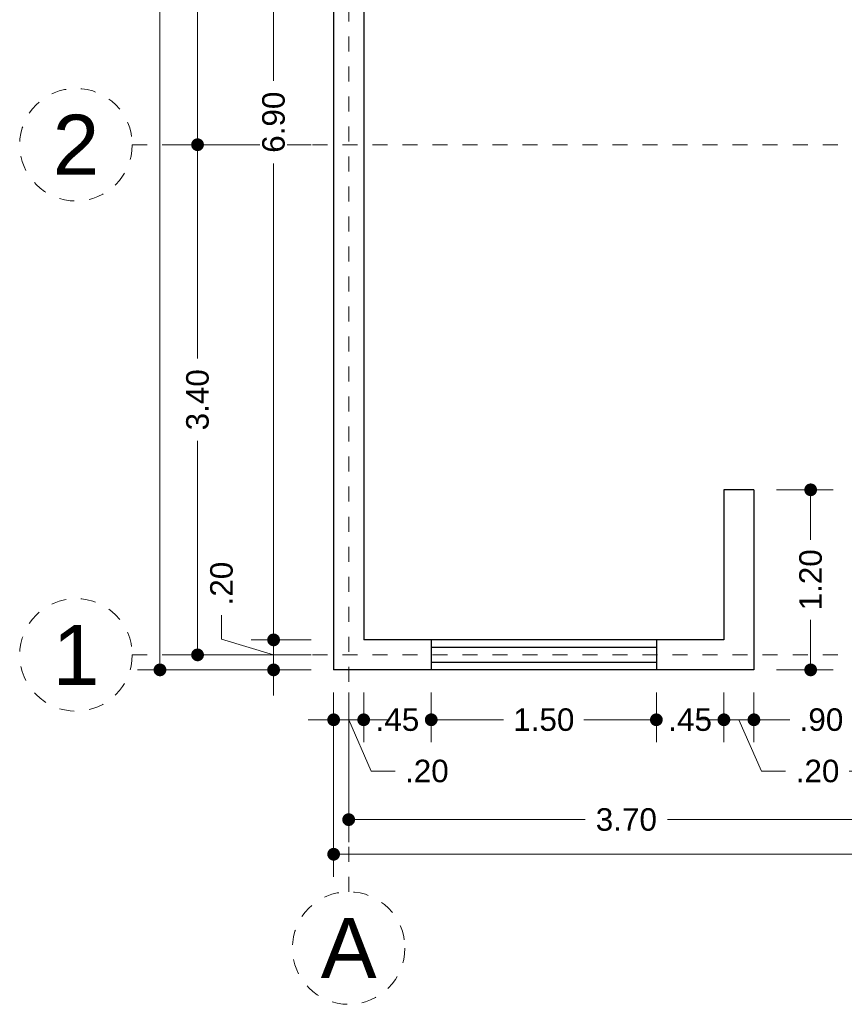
# Model space of a CAD drawing. Header units: millimetres. Extents: x 2561.9 to 2572.9, y 871.3 to 894.
# Tile 1 of 5: x 2561.9 to 2567.4, y 871.3 to 877.9. Entities that reach past the tile are written whole.
import ezdxf
from ezdxf.enums import TextEntityAlignment as Align

# ---------------------------------------------------------------- set-up
doc = ezdxf.new("R2010")
doc.units = ezdxf.units.MM
doc.header["$LTSCALE"] = 0.001
doc.linetypes.add('CENTER2', pattern=[28.575, 19.05, -3.175, 3.175, -3.175])
for name, color, linetype, lineweight in [('Cotas', 7, 'Continuous', 18), ('Ejes', 7, 'CENTER2', 5), ('Muros', 7, 'Continuous', 30), ('Ventanas', 250, 'Continuous', 25)]:
    doc.layers.add(name, color=color, linetype=linetype, lineweight=lineweight)
doc.styles.get("Standard").update_dxf_attribs({"font": 'arial.ttf'})
doc.dimstyles.new('1-100', dxfattribs={"dimscale": 100, "dimtxt": 0.0015, "dimasz": 0.00085, "dimexe": 0.0015, "dimexo": 0.0015, "dimgap": 0.0008, "dimtad": 0, "dimzin": 4, "dimdsep": 46, "dimtxsty": 'Standard', "dimblk": 'DOT', "dimcen": 0.0009, "dimclrd": 256, "dimclre": 256, "dimclrt": 256, "dimadec": 0, "dimazin": 0, "dimtfac": 1, "dimtofl": 0, "dimtmove": 1, "dimatfit": 2, "dimfxl": 0.0015, "dimtfill": 1, "dimtolj": 1, "dimtzin": 4, "dimlwd": -1, "dimlwe": -1, "dimarcsym": 0})

# ---------------------------------------------------------------- blocks, each defined once
blk = doc.blocks.new('_DOT')
at = {"color": 0, "linetype": 'ByBlock'}
blk.add_line((-0.5, 0), (-1, 0), dxfattribs=at)
at = {"color": 0, "linetype": 'ByBlock', "const_width": 0.5}
blk.add_lwpolyline([(-0.25, 0, 1), (0.25, 0, 1)], format="xyb", close=True, dxfattribs=at)
blk = doc.blocks.new('*D2')
at = {"layer": 'Cotas', "transparency": 16777216}
for p, q in [((2563.9599, 873.4278), (2563.9599, 872.1991)), ((2572.3599, 873.4278), (2572.3599, 872.1991)), ((2564.0449, 872.3491), (2567.8852, 872.3491)), ((2572.2749, 872.3491), (2568.4345, 872.3491))]:
    blk.add_line(p, q, dxfattribs=at)
at = {"layer": 'Defpoints', "color": 0, "transparency": 16777216}
for p in [(2563.9599, 873.5778), (2572.3599, 873.5778), (2572.3599, 872.3491)]:
    blk.add_point(p, dxfattribs=at)
at = {"layer": 'Cotas', "transparency": 16777216, "xscale": 0.08499999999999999, "yscale": 0.08499999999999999, "zscale": 0.08499999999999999, "rotation": 180}
blk.add_blockref('_DOT', (2563.9599, 872.3491), dxfattribs=at)
at = {"layer": 'Cotas', "transparency": 16777216, "xscale": 0.08499999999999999, "yscale": 0.08499999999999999, "zscale": 0.08499999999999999}
blk.add_blockref('_DOT', (2572.3599, 872.3491), dxfattribs=at)
at = {"layer": 'Cotas', "transparency": 16777216, "insert": (2568.1599, 872.3491), "char_height": 0.15, "attachment_point": 5, "bg_fill": 3, "box_fill_scale": 1.1, "bg_fill_color": 256, "bg_fill_true_color": 13158600, "bg_fill_transparency": 0}
blk.add_mtext('\\A1;8.40', dxfattribs=at)
blk = doc.blocks.new('*D3')
at = {"layer": 'Cotas', "transparency": 16777216}
for p, q in [((2564.0599, 873.4278), (2564.0599, 872.4297)), ((2567.7599, 873.4278), (2567.7599, 872.4297)), ((2564.1449, 872.5797), (2565.6354, 872.5797)), ((2567.6749, 872.5797), (2566.1844, 872.5797))]:
    blk.add_line(p, q, dxfattribs=at)
at = {"layer": 'Defpoints', "color": 0, "transparency": 16777216}
for p in [(2564.0599, 873.5778), (2567.7599, 873.5778), (2567.7599, 872.5797)]:
    blk.add_point(p, dxfattribs=at)
at = {"layer": 'Cotas', "transparency": 16777216, "xscale": 0.08499999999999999, "yscale": 0.08499999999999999, "zscale": 0.08499999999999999, "rotation": 180}
blk.add_blockref('_DOT', (2564.0599, 872.5797), dxfattribs=at)
at = {"layer": 'Cotas', "transparency": 16777216, "xscale": 0.08499999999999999, "yscale": 0.08499999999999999, "zscale": 0.08499999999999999}
blk.add_blockref('_DOT', (2567.7599, 872.5797), dxfattribs=at)
at = {"layer": 'Cotas', "transparency": 16777216, "insert": (2565.9099, 872.5797), "char_height": 0.15, "attachment_point": 5, "bg_fill": 3, "box_fill_scale": 1.1, "bg_fill_color": 256, "bg_fill_true_color": 13158600, "bg_fill_transparency": 0}
blk.add_mtext('\\A1;3.70', dxfattribs=at)
blk = doc.blocks.new('*D6')
at = {"layer": 'Cotas', "transparency": 16777216}
for p, q in [((2564.1599, 873.4278), (2564.1599, 873.0953)), ((2564.6099, 873.4278), (2564.6099, 873.0953)), ((2564.0749, 873.2453), (2563.9899, 873.2453)), ((2564.6949, 873.2453), (2564.7799, 873.2453))]:
    blk.add_line(p, q, dxfattribs=at)
at = {"layer": 'Defpoints', "color": 0, "transparency": 16777216}
for p in [(2564.1599, 873.5778), (2564.6099, 873.5778), (2564.6099, 873.2453)]:
    blk.add_point(p, dxfattribs=at)
at = {"layer": 'Cotas', "transparency": 16777216, "insert": (2564.3849, 873.2453), "char_height": 0.15, "attachment_point": 5, "bg_fill": 3, "box_fill_scale": 1.1, "bg_fill_color": 256, "bg_fill_true_color": 13158600, "bg_fill_transparency": 0}
blk.add_mtext('\\A1;.45', dxfattribs=at)
at = {"layer": 'Cotas', "transparency": 16777216, "xscale": 0.08499999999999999, "yscale": 0.08499999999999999, "zscale": 0.08499999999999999}
blk.add_blockref('_DOT', (2564.1599, 873.2453), dxfattribs=at)
at = {"layer": 'Cotas', "transparency": 16777216, "xscale": 0.08499999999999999, "yscale": 0.08499999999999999, "zscale": 0.08499999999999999, "rotation": 180}
blk.add_blockref('_DOT', (2564.6099, 873.2453), dxfattribs=at)
blk = doc.blocks.new('*D7')
at = {"layer": 'Cotas', "transparency": 16777216}
for p, q in [((2564.6099, 873.4278), (2564.6099, 873.0953)), ((2566.1099, 873.4278), (2566.1099, 873.0953)), ((2564.6949, 873.2453), (2565.0924, 873.2453)), ((2566.0249, 873.2453), (2565.6274, 873.2453))]:
    blk.add_line(p, q, dxfattribs=at)
at = {"layer": 'Defpoints', "color": 0, "transparency": 16777216}
for p in [(2564.6099, 873.5778), (2566.1099, 873.5778), (2566.1099, 873.2453)]:
    blk.add_point(p, dxfattribs=at)
at = {"layer": 'Cotas', "transparency": 16777216, "xscale": 0.08499999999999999, "yscale": 0.08499999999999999, "zscale": 0.08499999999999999, "rotation": 180}
blk.add_blockref('_DOT', (2564.6099, 873.2453), dxfattribs=at)
at = {"layer": 'Cotas', "transparency": 16777216, "xscale": 0.08499999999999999, "yscale": 0.08499999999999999, "zscale": 0.08499999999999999}
blk.add_blockref('_DOT', (2566.1099, 873.2453), dxfattribs=at)
at = {"layer": 'Cotas', "transparency": 16777216, "insert": (2565.3599, 873.2453), "char_height": 0.15, "attachment_point": 5, "bg_fill": 3, "box_fill_scale": 1.1, "bg_fill_color": 256, "bg_fill_true_color": 13158600, "bg_fill_transparency": 0}
blk.add_mtext('\\A1;1.50', dxfattribs=at)
blk = doc.blocks.new('*D8')
at = {"layer": 'Cotas', "transparency": 16777216}
for p, q in [((2566.1099, 873.4278), (2566.1099, 873.0953)), ((2566.5599, 873.4278), (2566.5599, 873.0953)), ((2566.0249, 873.2453), (2565.9399, 873.2453)), ((2566.6449, 873.2453), (2566.7299, 873.2453))]:
    blk.add_line(p, q, dxfattribs=at)
at = {"layer": 'Defpoints', "color": 0, "transparency": 16777216}
for p in [(2566.1099, 873.5778), (2566.5599, 873.5778), (2566.5599, 873.2453)]:
    blk.add_point(p, dxfattribs=at)
at = {"layer": 'Cotas', "transparency": 16777216, "insert": (2566.3349, 873.2453), "char_height": 0.15, "attachment_point": 5, "bg_fill": 3, "box_fill_scale": 1.1, "bg_fill_color": 256, "bg_fill_true_color": 13158600, "bg_fill_transparency": 0}
blk.add_mtext('\\A1;.45', dxfattribs=at)
at = {"layer": 'Cotas', "transparency": 16777216, "xscale": 0.08499999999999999, "yscale": 0.08499999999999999, "zscale": 0.08499999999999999}
blk.add_blockref('_DOT', (2566.1099, 873.2453), dxfattribs=at)
at = {"layer": 'Cotas', "transparency": 16777216, "xscale": 0.08499999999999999, "yscale": 0.08499999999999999, "zscale": 0.08499999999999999, "rotation": 180}
blk.add_blockref('_DOT', (2566.5599, 873.2453), dxfattribs=at)
blk = doc.blocks.new('*D9')
at = {"layer": 'Cotas', "transparency": 16777216}
for p, q in [((2566.5599, 873.4278), (2566.5599, 873.0953)), ((2566.7599, 873.4278), (2566.7599, 873.0953)), ((2566.4749, 873.2453), (2566.3899, 873.2453)), ((2566.5599, 873.2453), (2566.7599, 873.2453)), ((2566.6599, 873.2453), (2566.8098, 872.903)), ((2566.8449, 873.2453), (2566.9299, 873.2453)), ((2566.8098, 872.903), (2566.9698, 872.903))]:
    blk.add_line(p, q, dxfattribs=at)
at = {"layer": 'Defpoints', "color": 0, "transparency": 16777216}
for p in [(2566.5599, 873.5778), (2566.7599, 873.5778), (2566.7599, 873.2453)]:
    blk.add_point(p, dxfattribs=at)
at = {"layer": 'Cotas', "transparency": 16777216, "xscale": 0.08499999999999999, "yscale": 0.08499999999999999, "zscale": 0.08499999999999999}
blk.add_blockref('_DOT', (2566.5599, 873.2453), dxfattribs=at)
at = {"layer": 'Cotas', "transparency": 16777216, "xscale": 0.08499999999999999, "yscale": 0.08499999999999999, "zscale": 0.08499999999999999, "rotation": 180}
blk.add_blockref('_DOT', (2566.7599, 873.2453), dxfattribs=at)
at = {"layer": 'Cotas', "transparency": 16777216, "insert": (2567.1809, 872.903), "char_height": 0.15, "attachment_point": 5, "bg_fill": 3, "box_fill_scale": 1.1, "bg_fill_color": 256, "bg_fill_true_color": 13158600, "bg_fill_transparency": 0}
blk.add_mtext('\\A1;.20', dxfattribs=at)
blk = doc.blocks.new('*D10')
at = {"layer": 'Cotas', "transparency": 16777216}
for p, q in [((2566.7599, 873.4278), (2566.7599, 873.0953)), ((2567.6599, 873.4278), (2567.6599, 873.0953)), ((2566.8449, 873.2453), (2566.9987, 873.2453)), ((2567.5749, 873.2453), (2567.421, 873.2453))]:
    blk.add_line(p, q, dxfattribs=at)
at = {"layer": 'Defpoints', "color": 0, "transparency": 16777216}
for p in [(2566.7599, 873.5778), (2567.6599, 873.5778), (2567.6599, 873.2453)]:
    blk.add_point(p, dxfattribs=at)
at = {"layer": 'Cotas', "transparency": 16777216, "xscale": 0.08499999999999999, "yscale": 0.08499999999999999, "zscale": 0.08499999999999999, "rotation": 180}
blk.add_blockref('_DOT', (2566.7599, 873.2453), dxfattribs=at)
at = {"layer": 'Cotas', "transparency": 16777216, "xscale": 0.08499999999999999, "yscale": 0.08499999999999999, "zscale": 0.08499999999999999}
blk.add_blockref('_DOT', (2567.6599, 873.2453), dxfattribs=at)
at = {"layer": 'Cotas', "transparency": 16777216, "insert": (2567.2099, 873.2453), "char_height": 0.15, "attachment_point": 5, "bg_fill": 3, "box_fill_scale": 1.1, "bg_fill_color": 256, "bg_fill_true_color": 13158600, "bg_fill_transparency": 0}
blk.add_mtext('\\A1;.90', dxfattribs=at)
blk = doc.blocks.new('*D11')
at = {"layer": 'Cotas', "transparency": 16777216}
for p, q in [((2567.6599, 873.4278), (2567.6599, 873.0953)), ((2567.8599, 873.4278), (2567.8599, 873.0953)), ((2567.5749, 873.2453), (2567.4899, 873.2453)), ((2567.7599, 873.2453), (2567.5549, 872.903)), ((2567.6599, 873.2453), (2567.8599, 873.2453)), ((2567.9449, 873.2453), (2568.0299, 873.2453)), ((2567.5549, 872.903), (2567.3949, 872.903))]:
    blk.add_line(p, q, dxfattribs=at)
at = {"layer": 'Defpoints', "color": 0, "transparency": 16777216}
for p in [(2567.6599, 873.5778), (2567.8599, 873.5778), (2567.8599, 873.2453)]:
    blk.add_point(p, dxfattribs=at)
at = {"layer": 'Cotas', "transparency": 16777216, "xscale": 0.08499999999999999, "yscale": 0.08499999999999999, "zscale": 0.08499999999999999}
blk.add_blockref('_DOT', (2567.6599, 873.2453), dxfattribs=at)
at = {"layer": 'Cotas', "transparency": 16777216, "xscale": 0.08499999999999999, "yscale": 0.08499999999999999, "zscale": 0.08499999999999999, "rotation": 180}
blk.add_blockref('_DOT', (2567.8599, 873.2453), dxfattribs=at)
at = {"layer": 'Cotas', "transparency": 16777216, "insert": (2567.1838, 872.903), "char_height": 0.15, "attachment_point": 5, "bg_fill": 3, "box_fill_scale": 1.1, "bg_fill_color": 256, "bg_fill_true_color": 13158600, "bg_fill_transparency": 0}
blk.add_mtext('\\A1;.20', dxfattribs=at)
blk = doc.blocks.new('*D19')
at = {"layer": 'Cotas', "transparency": 16777216}
for p, q in [((2563.9599, 873.4278), (2563.9599, 873.0953)), ((2564.1599, 873.4278), (2564.1599, 873.0953)), ((2563.8749, 873.2453), (2563.7899, 873.2453)), ((2564.1599, 873.2453), (2563.9599, 873.2453)), ((2564.0599, 873.2453), (2564.2098, 872.903)), ((2564.2449, 873.2453), (2564.3299, 873.2453)), ((2564.2098, 872.903), (2564.3698, 872.903))]:
    blk.add_line(p, q, dxfattribs=at)
at = {"layer": 'Defpoints', "color": 0, "transparency": 16777216}
for p in [(2563.9599, 873.5778), (2564.1599, 873.5778), (2563.9599, 873.2453)]:
    blk.add_point(p, dxfattribs=at)
at = {"layer": 'Cotas', "transparency": 16777216, "xscale": 0.08499999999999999, "yscale": 0.08499999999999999, "zscale": 0.08499999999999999}
blk.add_blockref('_DOT', (2563.9599, 873.2453), dxfattribs=at)
at = {"layer": 'Cotas', "transparency": 16777216, "xscale": 0.08499999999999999, "yscale": 0.08499999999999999, "zscale": 0.08499999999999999, "rotation": 180}
blk.add_blockref('_DOT', (2564.1599, 873.2453), dxfattribs=at)
at = {"layer": 'Cotas', "transparency": 16777216, "insert": (2564.5809, 872.903), "char_height": 0.15, "attachment_point": 5, "bg_fill": 3, "box_fill_scale": 1.1, "bg_fill_color": 256, "bg_fill_true_color": 13158600, "bg_fill_transparency": 0}
blk.add_mtext('\\A1;.20', dxfattribs=at)
blk = doc.blocks.new('*D20')
at = {"layer": 'Cotas', "transparency": 16777216}
for p, q in [((2563.8099, 893.3778), (2562.6526, 893.3778)), ((2562.8026, 893.2928), (2562.8026, 883.8035)), ((2562.8026, 873.6628), (2562.8026, 883.152)), ((2563.8099, 873.5778), (2562.6526, 873.5778))]:
    blk.add_line(p, q, dxfattribs=at)
at = {"layer": 'Defpoints', "color": 0, "transparency": 16777216}
for p in [(2562.8026, 893.3778), (2563.9599, 893.3778), (2563.9599, 873.5778)]:
    blk.add_point(p, dxfattribs=at)
at = {"layer": 'Cotas', "transparency": 16777216, "xscale": 0.08499999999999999, "yscale": 0.08499999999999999, "zscale": 0.08499999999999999}
for p, rotation in [((2562.8026, 893.3778), 90), ((2562.8026, 873.5778), 270)]:
    blk.add_blockref('_DOT', p, dxfattribs=dict(at, rotation=rotation))
at = {"layer": 'Cotas', "transparency": 16777216, "insert": (2562.8026, 883.4778), "char_height": 0.15, "attachment_point": 5, "rotation": 90, "bg_fill": 3, "box_fill_scale": 1.1, "bg_fill_color": 256, "bg_fill_true_color": 13158600, "bg_fill_transparency": 0}
blk.add_mtext('\\A1;19.80', dxfattribs=at)
blk = doc.blocks.new('*D21')
at = {"layer": 'Cotas', "transparency": 16777216}
for p, q in [((2563.8099, 877.0778), (2562.9031, 877.0778)), ((2563.0531, 876.9928), (2563.0531, 875.6523)), ((2563.0531, 873.7628), (2563.0531, 875.1033)), ((2563.8099, 873.6778), (2562.9031, 873.6778))]:
    blk.add_line(p, q, dxfattribs=at)
at = {"layer": 'Defpoints', "color": 0, "transparency": 16777216}
for p in [(2563.0531, 877.0778), (2563.9599, 877.0778), (2563.9599, 873.6778)]:
    blk.add_point(p, dxfattribs=at)
at = {"layer": 'Cotas', "transparency": 16777216, "xscale": 0.08499999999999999, "yscale": 0.08499999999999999, "zscale": 0.08499999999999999}
for p, rotation in [((2563.0531, 877.0778), 90), ((2563.0531, 873.6778), 270)]:
    blk.add_blockref('_DOT', p, dxfattribs=dict(at, rotation=rotation))
at = {"layer": 'Cotas', "transparency": 16777216, "insert": (2563.0531, 875.3778), "char_height": 0.15, "attachment_point": 5, "rotation": 90, "bg_fill": 3, "box_fill_scale": 1.1, "bg_fill_color": 256, "bg_fill_true_color": 13158600, "bg_fill_transparency": 0}
blk.add_mtext('\\A1;3.40', dxfattribs=at)
blk = doc.blocks.new('*D22')
at = {"layer": 'Cotas', "transparency": 16777216}
for p, q in [((2563.8099, 882.6778), (2562.9031, 882.6778)), ((2563.0531, 882.5928), (2563.0531, 880.1523)), ((2563.0531, 877.1628), (2563.0531, 879.6032)), ((2563.8099, 877.0778), (2562.9031, 877.0778))]:
    blk.add_line(p, q, dxfattribs=at)
at = {"layer": 'Defpoints', "color": 0, "transparency": 16777216}
for p in [(2563.0531, 882.6778), (2563.9599, 882.6778), (2563.9599, 877.0778)]:
    blk.add_point(p, dxfattribs=at)
at = {"layer": 'Cotas', "transparency": 16777216, "xscale": 0.08499999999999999, "yscale": 0.08499999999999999, "zscale": 0.08499999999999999}
for p, rotation in [((2563.0531, 882.6778), 90), ((2563.0531, 877.0778), 270)]:
    blk.add_blockref('_DOT', p, dxfattribs=dict(at, rotation=rotation))
at = {"layer": 'Cotas', "transparency": 16777216, "insert": (2563.0531, 879.8778), "char_height": 0.15, "attachment_point": 5, "rotation": 90, "bg_fill": 3, "box_fill_scale": 1.1, "bg_fill_color": 256, "bg_fill_true_color": 13158600, "bg_fill_transparency": 0}
blk.add_mtext('\\A1;5.60', dxfattribs=at)
blk = doc.blocks.new('*D28')
at = {"layer": 'Cotas', "transparency": 16777216}
for p, q in [((2563.8099, 880.6778), (2563.4097, 880.6778)), ((2563.5597, 880.5928), (2563.5597, 877.5027)), ((2563.5597, 873.8628), (2563.5597, 876.9528)), ((2563.8099, 873.7778), (2563.4097, 873.7778))]:
    blk.add_line(p, q, dxfattribs=at)
at = {"layer": 'Defpoints', "color": 0, "transparency": 16777216}
for p in [(2563.5597, 880.6778), (2563.9599, 880.6778), (2563.9599, 873.7778)]:
    blk.add_point(p, dxfattribs=at)
at = {"layer": 'Cotas', "transparency": 16777216, "xscale": 0.08499999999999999, "yscale": 0.08499999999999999, "zscale": 0.08499999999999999}
for p, rotation in [((2563.5597, 880.6778), 90), ((2563.5597, 873.7778), 270)]:
    blk.add_blockref('_DOT', p, dxfattribs=dict(at, rotation=rotation))
at = {"layer": 'Cotas', "transparency": 16777216, "insert": (2563.5597, 877.2278), "char_height": 0.15, "attachment_point": 5, "rotation": 90, "bg_fill": 3, "box_fill_scale": 1.1, "bg_fill_color": 256, "bg_fill_true_color": 13158600, "bg_fill_transparency": 0}
blk.add_mtext('\\A1;6.90', dxfattribs=at)
blk = doc.blocks.new('*D38')
at = {"layer": 'Cotas', "transparency": 16777216}
for p, q in [((2563.2131, 873.7817), (2563.2131, 873.9417)), ((2563.5597, 873.8628), (2563.5597, 873.9478)), ((2563.5597, 873.6778), (2563.2131, 873.7817)), ((2563.8099, 873.7778), (2563.4097, 873.7778)), ((2563.5597, 873.7778), (2563.5597, 873.5778)), ((2563.8099, 873.5778), (2563.4097, 873.5778)), ((2563.5597, 873.4928), (2563.5597, 873.4078))]:
    blk.add_line(p, q, dxfattribs=at)
at = {"layer": 'Defpoints', "color": 0, "transparency": 16777216}
for p in [(2563.9599, 873.7778), (2563.5597, 873.5778), (2563.9599, 873.5778)]:
    blk.add_point(p, dxfattribs=at)
at = {"layer": 'Cotas', "transparency": 16777216, "xscale": 0.08499999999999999, "yscale": 0.08499999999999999, "zscale": 0.08499999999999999}
for p, rotation in [((2563.5597, 873.7778), 270), ((2563.5597, 873.5778), 90)]:
    blk.add_blockref('_DOT', p, dxfattribs=dict(at, rotation=rotation))
at = {"layer": 'Cotas', "transparency": 16777216, "insert": (2563.2131, 874.1529), "char_height": 0.15, "attachment_point": 5, "rotation": 90, "bg_fill": 3, "box_fill_scale": 1.1, "bg_fill_color": 256, "bg_fill_true_color": 13158600, "bg_fill_transparency": 0}
blk.add_mtext('\\A1;.20', dxfattribs=at)
blk = doc.blocks.new('*D39')
at = {"layer": 'Cotas', "transparency": 16777216}
for p, q in [((2566.9099, 874.7778), (2567.288, 874.7778)), ((2567.138, 874.6928), (2567.138, 874.4453)), ((2567.138, 873.6628), (2567.138, 873.9103)), ((2566.9099, 873.5778), (2567.288, 873.5778))]:
    blk.add_line(p, q, dxfattribs=at)
at = {"layer": 'Defpoints', "color": 0, "transparency": 16777216}
for p in [(2566.7599, 874.7778), (2567.138, 874.7778), (2566.7599, 873.5778)]:
    blk.add_point(p, dxfattribs=at)
at = {"layer": 'Cotas', "transparency": 16777216, "xscale": 0.08499999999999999, "yscale": 0.08499999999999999, "zscale": 0.08499999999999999}
for p, rotation in [((2567.138, 874.7778), 90), ((2567.138, 873.5778), 270)]:
    blk.add_blockref('_DOT', p, dxfattribs=dict(at, rotation=rotation))
at = {"layer": 'Cotas', "transparency": 16777216, "insert": (2567.138, 874.1778), "char_height": 0.15, "attachment_point": 5, "rotation": 90, "bg_fill": 3, "box_fill_scale": 1.1, "bg_fill_color": 256, "bg_fill_true_color": 13158600, "bg_fill_transparency": 0}
blk.add_mtext('\\A1;1.20', dxfattribs=at)

msp = doc.modelspace()

# ---------------------------------------------------------------- linework, layer by layer
at = {"layer": 'Ejes', "linetype": 'CENTER2'}
for p, q in [((2564.0599, 872.0989), (2564.0599, 893.8778)), ((2562.6181, 877.0778), (2572.8599, 877.0778)), ((2562.6181, 873.6778), (2572.8599, 873.6778))]:
    msp.add_line(p, q, dxfattribs=at)
at = {"layer": 'Ejes'}
for centre in [(2562.2431, 877.0778), (2562.2431, 873.6778), (2564.0599, 871.7239)]:
    msp.add_circle(centre, 0.375, dxfattribs=at)
at = {"layer": 'Muros'}
for p, q in [((2563.9599, 893.3778), (2563.9599, 873.5778)), ((2564.1599, 880.6778), (2564.1599, 873.7778)), ((2566.5599, 874.7778), (2566.5599, 873.7778)), ((2566.7599, 874.7778), (2566.5599, 874.7778)), ((2566.7599, 874.7778), (2566.7599, 873.5778)), ((2566.5599, 873.7778), (2564.1599, 873.7778)), ((2566.7599, 873.5778), (2563.9599, 873.5778))]:
    msp.add_line(p, q, dxfattribs=at)
at = {"layer": 'Ventanas'}
for p, q in [((2564.6099, 873.7778), (2564.6099, 873.5778)), ((2566.1099, 873.7778), (2566.1099, 873.5778)), ((2566.1099, 873.7278), (2564.6099, 873.7278)), ((2566.1099, 873.6278), (2564.6099, 873.6278))]:
    msp.add_line(p, q, dxfattribs=at)

# ---------------------------------------------------------------- texts
at = {"layer": 'Ejes'}
for s, p in [('2', (2562.2431, 877.0778)), ('1', (2562.2431, 873.6778)), ('A', (2564.0599, 871.7239))]:
    msp.add_text(s, height=0.4, dxfattribs=at).set_placement(p, align=Align.MIDDLE_CENTER)

# ---------------------------------------------------------------- next in the draw order: dimensions: what is measured, and where the dimension line sits
at = {"layer": 'Cotas'}
dim = msp.add_linear_dim(base=(2572.3599, 872.3491), p1=(2563.9599, 873.5778), p2=(2572.3599, 873.5778), dimstyle='1-100', dxfattribs=at)
dim.commit()
dim.dimension.update_dxf_attribs({"geometry": '*D2', "text_midpoint": (2568.1599, 872.3491)})

# ---------------------------------------------------------------- next in the draw order: dimensions: what is measured, and where the dimension line sits
dim = msp.add_linear_dim(base=(2567.7599, 872.5797), p1=(2564.0599, 873.5778), p2=(2567.7599, 873.5778), dimstyle='1-100', dxfattribs=at)
dim.commit()
dim.dimension.update_dxf_attribs({"geometry": '*D3', "text_midpoint": (2565.9099, 872.5797)})

# ---------------------------------------------------------------- next in the draw order: dimensions: what is measured, and where the dimension line sits
dim = msp.add_linear_dim(base=(2564.6099, 873.2453), p1=(2564.1599, 873.5778), p2=(2564.6099, 873.5778), dimstyle='1-100', dxfattribs=at)
dim.commit()
dim.dimension.update_dxf_attribs({"geometry": '*D6', "text_midpoint": (2564.3849, 873.2453), "dimtype": 160})

# ---------------------------------------------------------------- next in the draw order: dimensions: what is measured, and where the dimension line sits
dim = msp.add_linear_dim(base=(2566.1099, 873.2453), p1=(2564.6099, 873.5778), p2=(2566.1099, 873.5778), dimstyle='1-100', dxfattribs=at)
dim.commit()
dim.dimension.update_dxf_attribs({"geometry": '*D7', "text_midpoint": (2565.3599, 873.2453)})

# ---------------------------------------------------------------- next in the draw order: dimensions: what is measured, and where the dimension line sits
for base, p1, p2, picture, middle in [((2563.9599, 873.2453), (2564.1599, 873.5778), (2563.9599, 873.5778), '*D19', (2564.4498, 872.903)), ((2566.5599, 873.2453), (2566.1099, 873.5778), (2566.5599, 873.5778), '*D8', (2566.3349, 873.2453))]:
    dim = msp.add_linear_dim(base=base, p1=p1, p2=p2, dimstyle='1-100', dxfattribs=at)
    dim.commit()
    dim.dimension.update_dxf_attribs({"geometry": picture, "text_midpoint": middle, "dimtype": 160})

# ---------------------------------------------------------------- next in the draw order: dimensions: what is measured, and where the dimension line sits
dim = msp.add_linear_dim(base=(2562.8026, 893.3778), p1=(2563.9599, 873.5778), p2=(2563.9599, 893.3778), angle=90, dimstyle='1-100', dxfattribs=at)
dim.commit()
dim.dimension.update_dxf_attribs({"geometry": '*D20', "text_midpoint": (2562.8026, 883.4778)})
dim = msp.add_linear_dim(base=(2566.7599, 873.2453), p1=(2566.5599, 873.5778), p2=(2566.7599, 873.5778), dimstyle='1-100', dxfattribs=at)
dim.commit()
dim.dimension.update_dxf_attribs({"geometry": '*D9', "text_midpoint": (2567.0498, 872.903), "dimtype": 160})

# ---------------------------------------------------------------- next in the draw order: dimensions: what is measured, and where the dimension line sits
dim = msp.add_linear_dim(base=(2563.0531, 877.0778), p1=(2563.9599, 873.6778), p2=(2563.9599, 877.0778), angle=90, dimstyle='1-100', dxfattribs=at)
dim.commit()
dim.dimension.update_dxf_attribs({"geometry": '*D21', "text_midpoint": (2563.0531, 875.3778)})
dim = msp.add_linear_dim(base=(2567.6599, 873.2453), p1=(2566.7599, 873.5778), p2=(2567.6599, 873.5778), dimstyle='1-100', dxfattribs=at)
dim.commit()
dim.dimension.update_dxf_attribs({"geometry": '*D10', "text_midpoint": (2567.2099, 873.2453)})

# ---------------------------------------------------------------- next in the draw order: dimensions: what is measured, and where the dimension line sits
for base, p1, p2, picture, middle in [((2563.0531, 882.6778), (2563.9599, 877.0778), (2563.9599, 882.6778), '*D22', (2563.0531, 879.8778)), ((2563.5597, 873.5778), (2563.9599, 873.7778), (2563.9599, 873.5778), '*D38', (2563.2131, 874.0217))]:
    dim = msp.add_linear_dim(base=base, p1=p1, p2=p2, angle=90, dimstyle='1-100', dxfattribs=at)
    dim.commit()
    dim.dimension.update_dxf_attribs({"geometry": picture, "text_midpoint": middle})
dim = msp.add_linear_dim(base=(2567.8599, 873.2453), p1=(2567.6599, 873.5778), p2=(2567.8599, 873.5778), dimstyle='1-100', dxfattribs=at)
dim.commit()
dim.dimension.update_dxf_attribs({"geometry": '*D11', "text_midpoint": (2567.3149, 872.903), "dimtype": 160})

# ---------------------------------------------------------------- next in the draw order: dimensions: what is measured, and where the dimension line sits
for base, p1, p2, picture, middle in [((2563.5597, 880.6778), (2563.9599, 873.7778), (2563.9599, 880.6778), '*D28', (2563.5597, 877.2278)), ((2567.138, 874.7778), (2566.7599, 873.5778), (2566.7599, 874.7778), '*D39', (2567.138, 874.1778))]:
    dim = msp.add_linear_dim(base=base, p1=p1, p2=p2, angle=90, dimstyle='1-100', dxfattribs=at)
    dim.commit()
    dim.dimension.update_dxf_attribs({"geometry": picture, "text_midpoint": middle})

doc.saveas('drawing.dxf')
